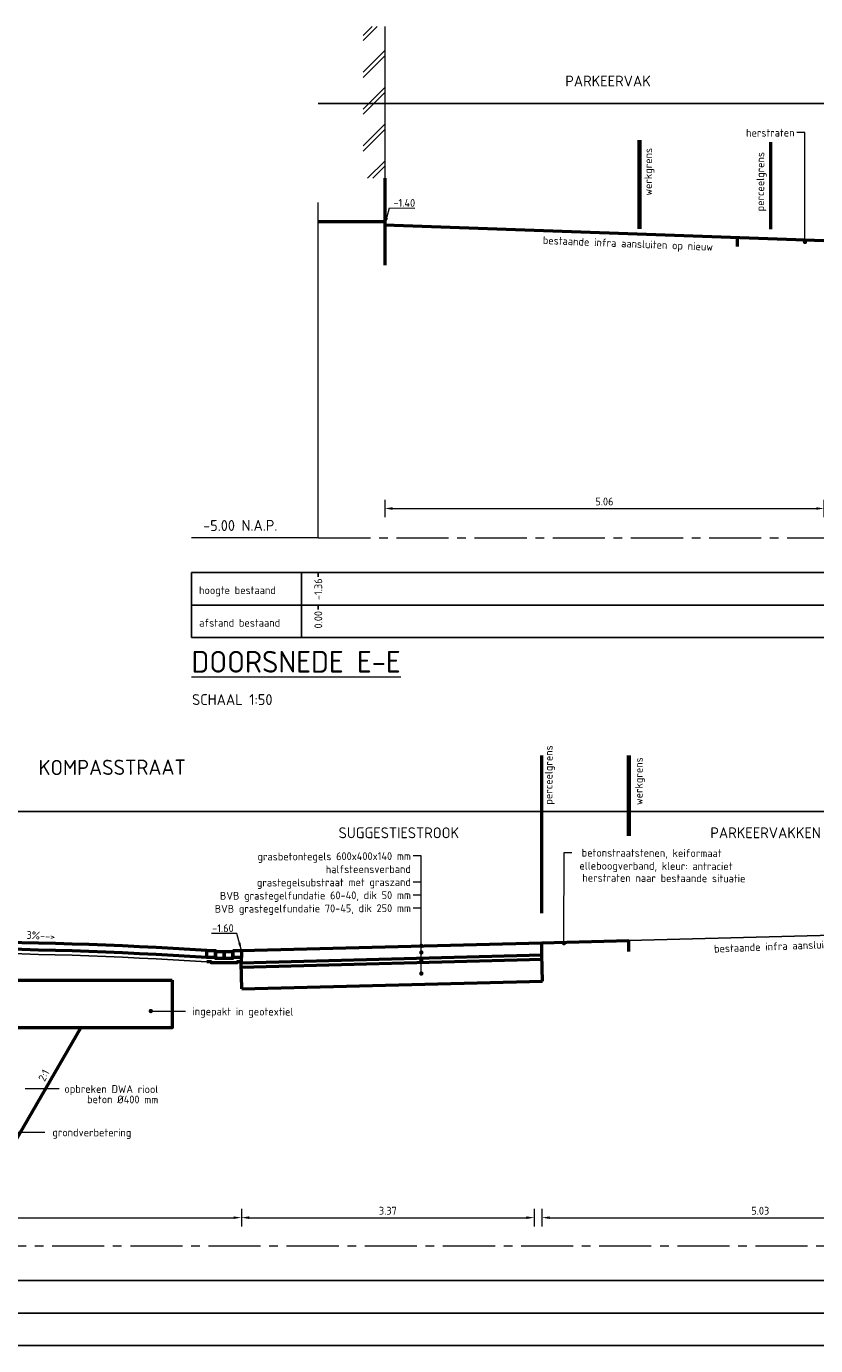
# Model space of a CAD drawing. Header units: metres. Extents: x 97967 to 197304, y 436003 to 872588.
# Tile 7 of 15: x 98609 to 98618, y 436250 to 436265. Entities that reach past the tile are written whole.
import ezdxf
from ezdxf.enums import TextEntityAlignment as Align
from ezdxf.lldxf.tags import DXFTag

# ---------------------------------------------------------------- set-up
doc = ezdxf.new("R2010")
doc.units = ezdxf.units.M
for name, pattern in [('AL-NAP_LIJN-SO', [15.25, 12, -1.5, 0.25, -1.5]), ('XX-CENTER', [8, 5, -1, 1, -1]), ('ZZ-AFBREEK-SO', [7, 4, -1, 1, -1])]:
    doc.linetypes.add(name, pattern=pattern)
for name, color, linetype, lineweight in [('B-WE-OG-BEBOUWING-GD', 7, 'Continuous', 50), ('B-WE-OG-BEBOUWING_STRAATNAAM-T35-50', 50, 'Continuous', 35), ('B-WE-OG-TERREIN_GEVEL-SD', 7, 'Continuous', 18), ('B-WE-VH-OPENVERHARDING-GD', 90, 'Continuous', 25), ('N-WE-GW-SLEUF-GD', 90, 'Continuous', 50), ('N-WE-GW-SLEUF-T18-50', 1, 'Continuous', 18), ('N-WE-KG-GRENS_PERCEEL-GD', 150, 'Continuous', 50), ('N-WE-KG-GRENS_WERK-GD', 7, 'Continuous', 50), ('N-WE-OG-T25-50', 7, 'Continuous', 25), ('N-WE-VH-FUNDERING-GD', 7, 'Continuous', 50), ('N-WE-VH-GESLOTENVERHARDING-GD', 10, 'Continuous', 50), ('N-WE-VH-M-50', 7, 'Continuous', 18), ('N-WE-VH-OPENVERHARDING-GD', 90, 'Continuous', 50), ('N-WE-VH-OPENVERHARDING_BETONSTRAATSTEEN-GD', 90, 'Continuous', 50), ('N-WE-VH-T18-50', 1, 'Continuous', 18), ('N-WE-VH-VERHARDING_FUNDERING-GD', 7, 'Continuous', 25), ('N-WE-VH-VERKANTING-T18-50', 1, 'Continuous', 18), ('X-XX-AL-AFBREEKLIJN-G', 7, 'ZZ-AFBREEK-SO', 18), ('X-XX-AL-NAP-G', 7, 'AL-NAP_LIJN-SO', 18), ('X-XX-AL-NAP-GD', 7, 'Continuous', 25), ('X-XX-AL-PROFIELBALK-G', 7, 'Continuous', 25), ('X-XX-AL-PROFIELBALK-T18', 1, 'Continuous', 0), ('X-XX-AL-PROFIELBALK-T25', 7, 'Continuous', 15), ('X-XX-AL-PROFIELBALK-T50', 4, 'Continuous', 15), ('X-XX-AL-VERWIJZING_DOORSNEDE-T25-50', 7, 'Continuous', 25)]:
    doc.layers.add(name, color=color, linetype=linetype, lineweight=lineweight)
doc.layers.add('B-WE-VH-HULPLIJN-GD', color=7, linetype='Continuous', lineweight=25, plot=False)
doc.styles.add('NLCS-ISO-M100-T18', font='NLCS-ISO.ttf', dxfattribs={"height": 0.18})
doc.styles.add('NLCS-ISO-M50-T18', font='NLCS-ISO.ttf', dxfattribs={"height": 0.09})
doc.styles.add('NLCS-ISO-M50-T25', font='NLCS-ISO.ttf', dxfattribs={"height": 0.125})
doc.styles.add('NLCS-ISO-M50-T35', font='NLCS-ISO.ttf', dxfattribs={"height": 0.175})
doc.styles.add('NLCS-ISO-M50-T50', font='NLCS-ISO.ttf', dxfattribs={"height": 0.25})
doc.styles.get("Standard").update_dxf_attribs({"font": 'arial.ttf'})
tags = doc.linetypes.add('KG-PERCEEL', pattern='A,5.5,-2,["P",Standard,S=1.8,R=0,X=-0.5,Y=-0.9],-2,5.5,-2,[5,NLCS.SHX,S=0.75,R=0,X=0,Y=0],-2', length=19).pattern_tags.tags
tags[6] = DXFTag(74, 10)
doc.dimstyles.new('NLCS-M50-T18-PIJL_L2_H0', dxfattribs={"dimscale": 0.05, "dimtxt": 2.5, "dimasz": 1.8, "dimexe": 2, "dimexo": 2, "dimgap": 0.7, "dimtad": 1, "dimzin": 0, "dimdsep": 46, "dimtxsty": 'NLCS-ISO-M50-T18', "dimcen": 0, "dimdle": 2, "dimclrd": 256, "dimclre": 256, "dimclrt": 1, "dimadec": 0, "dimazin": 0, "dimtfac": 1, "dimtdec": 3, "dimtofl": 0, "dimtmove": 0, "dimatfit": 3, "dimfxl": 2, "dimfxlon": 1, "dimtfillclr": 256, "dimtolj": 1, "dimtzin": 0, "dimlwd": -1, "dimlwe": -1, "dimarcsym": 0})
doc.dimstyles.new('NLCS-M50-T18-PIJL_L2_H1', dxfattribs={"dimscale": 0.05, "dimtxt": 2.5, "dimasz": 1.8, "dimexe": 2, "dimexo": 2, "dimgap": 0.7, "dimtad": 1, "dimzin": 0, "dimdsep": 46, "dimtxsty": 'NLCS-ISO-M50-T18', "dimcen": 0, "dimdle": 2, "dimclrd": 256, "dimclre": 256, "dimclrt": 1, "dimadec": 1, "dimazin": 0, "dimtfac": 1, "dimtdec": 3, "dimtofl": 0, "dimtmove": 0, "dimatfit": 3, "dimfxl": 2, "dimfxlon": 1, "dimtfillclr": 256, "dimtolj": 1, "dimtzin": 0, "dimlwd": -1, "dimlwe": -1, "dimarcsym": 0})

# ---------------------------------------------------------------- blocks, each defined once
blk = doc.blocks.new('*D42')
at = {"layer": 'Defpoints', "color": 0, "transparency": 16777216}
for p in [(98604.531, 436254.73), (98611.531, 436254.73), (98611.531, 436251.654)]:
    blk.add_point(p, dxfattribs=at)
at = {"layer": 'N-WE-VH-M-50', "transparency": 16777216}
for p, q in [((98604.531, 436251.754), (98604.531, 436251.554)), ((98604.621, 436251.654), (98611.441, 436251.654)), ((98611.531, 436251.754), (98611.531, 436251.554))]:
    blk.add_line(p, q, dxfattribs=at)
for points in [[(98604.621, 436251.669), (98604.621, 436251.639), (98604.531, 436251.654)], [(98611.441, 436251.669), (98611.441, 436251.639), (98611.531, 436251.654)]]:
    blk.add_solid(points, dxfattribs=at)
at = {"layer": 'N-WE-VH-M-50', "color": 1, "transparency": 16777216, "insert": (98608.031, 436251.734), "char_height": 0.09, "attachment_point": 5, "style": 'NLCS-ISO-M50-T18'}
blk.add_mtext('\\A1;7.00', dxfattribs=at)
blk = doc.blocks.new('*D43')
at = {"layer": 'Defpoints', "color": 0, "transparency": 16777216}
for p in [(98611.531, 436254.73), (98614.903, 436254.677), (98614.903, 436251.654)]:
    blk.add_point(p, dxfattribs=at)
at = {"layer": 'N-WE-VH-M-50', "transparency": 16777216}
for p, q in [((98611.531, 436251.754), (98611.531, 436251.554)), ((98611.621, 436251.654), (98614.813, 436251.654)), ((98614.903, 436251.754), (98614.903, 436251.554))]:
    blk.add_line(p, q, dxfattribs=at)
for points in [[(98611.621, 436251.669), (98611.621, 436251.639), (98611.531, 436251.654)], [(98614.813, 436251.669), (98614.813, 436251.639), (98614.903, 436251.654)]]:
    blk.add_solid(points, dxfattribs=at)
at = {"layer": 'N-WE-VH-M-50', "color": 1, "transparency": 16777216, "insert": (98613.217, 436251.734), "char_height": 0.09, "attachment_point": 5, "style": 'NLCS-ISO-M50-T18'}
blk.add_mtext('\\A1;3.37', dxfattribs=at)
blk = doc.blocks.new('*D45')
at = {"layer": 'Defpoints', "color": 0, "transparency": 16777216}
for p in [(98614.991, 436254.73), (98620.022, 436254.749), (98620.022, 436251.654)]:
    blk.add_point(p, dxfattribs=at)
at = {"layer": 'N-WE-VH-M-50', "transparency": 16777216}
for p, q in [((98614.991, 436251.754), (98614.991, 436251.554)), ((98615.081, 436251.654), (98619.932, 436251.654)), ((98620.022, 436251.754), (98620.022, 436251.554))]:
    blk.add_line(p, q, dxfattribs=at)
for points in [[(98615.081, 436251.669), (98615.081, 436251.639), (98614.991, 436251.654)], [(98619.932, 436251.669), (98619.932, 436251.639), (98620.022, 436251.654)]]:
    blk.add_solid(points, dxfattribs=at)
at = {"layer": 'N-WE-VH-M-50', "color": 1, "transparency": 16777216, "insert": (98617.506, 436251.734), "char_height": 0.09, "attachment_point": 5, "style": 'NLCS-ISO-M50-T18'}
blk.add_mtext('\\A1;5.03', dxfattribs=at)
blk = doc.blocks.new('_Dot')
at = {"color": 0, "linetype": 'ByBlock', "lineweight": -2}
blk.add_line((-0.5, 0), (-1, 0), dxfattribs=at)
at = {"color": 0, "linetype": 'ByBlock', "const_width": 0.5}
blk.add_lwpolyline([(-0.25, 0, 1), (0.25, 0, 1)], format="xyb", close=True, dxfattribs=at)
blk = doc.blocks.new('SOG-GEVEL_LINKS-D')
for p, q in [((-0.5, 3.292), (-0.292, 3.5)), ((-0.5, 3.172), (-0.172, 3.5)), ((0, 3.5), (0, 0)), ((-0.5, 2.444), (0, 2.944)), ((-0.5, 2.324), (0, 2.824)), ((-0.5, 1.595), (0, 2.095)), ((-0.5, 1.475), (0, 1.975)), ((-0.5, 0.747), (0, 1.247)), ((-0.5, 0.627), (0, 1.127)), ((-0.398, 0), (0, 0.398)), ((-0.278, 0), (0, 0.278))]:
    blk.add_line(p, q)
blk = doc.blocks.new('*D74')
at = {"layer": 'Defpoints', "color": 0, "ltscale": 0.2, "transparency": 16777216}
for p in [(98618.24, 436262.905), (98613.182, 436262.625), (98618.24, 436259.822)]:
    blk.add_point(p, dxfattribs=at)
at = {"layer": 'N-WE-VH-M-50', "ltscale": 0.2, "transparency": 16777216}
for p, q in [((98613.182, 436259.922), (98613.182, 436259.722)), ((98618.24, 436259.922), (98618.24, 436259.722)), ((98613.272, 436259.822), (98618.15, 436259.822))]:
    blk.add_line(p, q, dxfattribs=at)
for points in [[(98613.272, 436259.837), (98613.272, 436259.807), (98613.182, 436259.822)], [(98618.15, 436259.837), (98618.15, 436259.807), (98618.24, 436259.822)]]:
    blk.add_solid(points, dxfattribs=at)
at = {"layer": 'N-WE-VH-M-50', "color": 1, "ltscale": 0.2, "transparency": 16777216, "insert": (98615.711, 436259.902), "char_height": 0.09, "attachment_point": 5, "style": 'NLCS-ISO-M50-T18'}
blk.add_mtext('\\A1;5.06', dxfattribs=at)

msp = doc.modelspace()

# ---------------------------------------------------------------- linework, layer by layer
at = {"layer": 'B-WE-OG-BEBOUWING-GD'}
msp.add_line((98613.1816, 436263.1249), (98612.4164, 436263.1249), dxfattribs=at)
msp.add_lwpolyline([(98613.1816, 436263.6249), (98613.1816, 436262.6249)], dxfattribs=at)
at = {"layer": 'B-WE-VH-HULPLIJN-GD', "ltscale": 0.05}
for points in [[(98636.4164, 436264.4849), (98612.4164, 436264.4849)], [(98595.8515, 436256.3304), (98624.8515, 436256.3304)]]:
    msp.add_lwpolyline(points, dxfattribs=at)
at = {"layer": 'B-WE-VH-OPENVERHARDING-GD'}
msp.add_line((98615.9915, 436254.8454), (98620.0215, 436254.9494), dxfattribs=at)
at = {"layer": 'N-WE-GW-SLEUF-GD'}
msp.add_line((98608.9261, 436252.5304), (98609.6826, 436253.8408), dxfattribs=at)
at = {"layer": 'N-WE-KG-GRENS_PERCEEL-GD', "linetype": 'KG-PERCEEL', "ltscale": 0.05}
for points in [[(98617.6264, 436263.0384), (98617.6264, 436264.0407)], [(98614.9915, 436255.162), (98614.9915, 436256.9775)]]:
    msp.add_lwpolyline(points, dxfattribs=at)
at = {"layer": 'N-WE-KG-GRENS_WERK-GD', "linetype": 'XX-CENTER', "ltscale": 0.05, "const_width": 0.05}
for points in [[(98616.1164, 436263.0407), (98616.1164, 436264.0667)], [(98615.9915, 436256.0512), (98615.9915, 436256.9775)]]:
    msp.add_lwpolyline(points, dxfattribs=at)
at = {"layer": 'N-WE-VH-FUNDERING-GD', "ltscale": 0.2}
for p, q in [((98614.9993, 436254.3797), (98614.9915, 436254.6796)), ((98611.5356, 436254.2903), (98611.5279, 436254.5902))]:
    msp.add_line(p, q, dxfattribs=at)
at = {"layer": 'N-WE-VH-FUNDERING-GD'}
for p, q in [((98611.5292, 436254.5403), (98614.9928, 436254.6296)), ((98611.5356, 436254.2903), (98614.9993, 436254.3797))]:
    msp.add_line(p, q, dxfattribs=at)
at = {"layer": 'N-WE-VH-FUNDERING-GD', "ltscale": 0.2}
msp.add_lwpolyline([(98611.5309, 436254.6004), (98611.4809, 436254.6004), (98611.4809, 436254.5904), (98611.1809, 436254.5904), (98611.1809, 436254.6004), (98611.1309, 436254.6004)], dxfattribs=at)
at = {"layer": 'N-WE-VH-FUNDERING-GD'}
msp.add_lwpolyline([(98610.7315, 436254.3908), (98610.7315, 436253.8408), (98605.3315, 436253.8408), (98605.3315, 436254.3908)], close=True, dxfattribs=at)
at = {"layer": 'N-WE-VH-GESLOTENVERHARDING-GD'}
msp.add_lwpolyline([(98618.24, 436262.9049), (98613.1816, 436263.0849)], dxfattribs=at)
at = {"layer": 'N-WE-VH-GESLOTENVERHARDING-GD', "ltscale": 0.2}
msp.add_lwpolyline([(98617.2389, 436262.9405), (98617.2389, 436262.8405)], dxfattribs=at)
at = {"layer": 'N-WE-VH-M-50'}
for p, q in [((98618.0188, 436264.1519), (98617.9284, 436264.1515)), ((98618.0211, 436262.9416), (98618.0188, 436264.1519)), ((98613.6003, 436255.8201), (98613.5099, 436255.8197)), ((98613.6026, 436254.5155), (98613.6003, 436255.8201)), ((98615.2446, 436254.8659), (98615.2468, 436255.8589)), ((98615.2468, 436255.8589), (98615.3371, 436255.8586)), ((98613.601, 436255.5201), (98613.5106, 436255.5197)), ((98613.601, 436255.3701), (98613.5106, 436255.3697)), ((98613.601, 436255.2201), (98613.5106, 436255.2197)), ((98610.5372, 436254.0332), (98610.8884, 436254.033)), ((98609.0415, 436253.1402), (98609.4319, 436253.1401)), ((98608.9143, 436252.6401), (98609.2654, 436252.64))]:
    msp.add_line(p, q, dxfattribs=at)
at = {"layer": 'N-WE-VH-OPENVERHARDING-GD'}
for p, q in [((98614.9915, 436254.8196), (98615.9915, 436254.8454)), ((98611.5279, 436254.5902), (98614.9915, 436254.6796)), ((98611.5309, 436254.7304), (98614.9915, 436254.8196)), ((98614.9915, 436254.6796), (98614.9915, 436254.8196))]:
    msp.add_line(p, q, dxfattribs=at)
at = {"layer": 'N-WE-VH-OPENVERHARDING-GD', "ltscale": 0.2}
msp.add_line((98611.5263, 436254.6505), (98611.5279, 436254.5902), dxfattribs=at)
at = {"layer": 'N-WE-VH-OPENVERHARDING-GD'}
msp.add_lwpolyline([(98615.9915, 436254.7196), (98615.9915, 436254.8454)], dxfattribs=at)
for centre, radius, start, end in [((98608.0309, 436207.106), 47.7251, 86.27571, 93.72429), ((98608.0299, 436206.9885), 47.7626, 86.27743, 93.72016)]:
    msp.add_arc(centre, radius, start, end, dxfattribs=at)
at = {"layer": 'N-WE-VH-OPENVERHARDING_BETONSTRAATSTEEN-GD', "ltscale": 0.2}
for points in [[(98611.1309, 436254.7304), (98611.2309, 436254.7304), (98611.2309, 436254.6504), (98611.1309, 436254.6504)], [(98611.2309, 436254.7204), (98611.3309, 436254.7204), (98611.3309, 436254.6404), (98611.2309, 436254.6404)], [(98611.3309, 436254.7204), (98611.4309, 436254.7204), (98611.4309, 436254.6404), (98611.3309, 436254.6404)], [(98611.4309, 436254.7304), (98611.5309, 436254.7304), (98611.5309, 436254.6504), (98611.4309, 436254.6504)]]:
    msp.add_lwpolyline(points, close=True, dxfattribs=at)
at = {"layer": 'N-WE-VH-VERHARDING_FUNDERING-GD'}
msp.add_arc((98608.0338, 436207.0571), 47.644, 86.27294, 93.73422, dxfattribs=at)
at = {"layer": 'X-XX-AL-AFBREEKLIJN-G'}
msp.add_lwpolyline([(98612.4164, 436259.4849), (98612.4164, 436263.3458)], dxfattribs=at)
at = {"layer": 'X-XX-AL-NAP-G'}
msp.add_line((98612.4164, 436259.4849), (98610.956, 436259.4849), dxfattribs=at)
at = {"layer": 'X-XX-AL-NAP-G', "ltscale": 0.05}
for points in [[(98612.4164, 436259.4849), (98636.4164, 436259.4849)], [(98595.8515, 436251.3304), (98624.8515, 436251.3304)]]:
    msp.add_lwpolyline(points, dxfattribs=at)
at = {"layer": 'X-XX-AL-NAP-GD'}
for points in [[(98612.4164, 436259.0849), (98612.4164, 436259.0349)], [(98612.4164, 436258.7099), (98612.4164, 436258.6599)]]:
    msp.add_lwpolyline(points, dxfattribs=at)
at = {"layer": 'X-XX-AL-PROFIELBALK-G'}
msp.add_line((98610.956, 436259.0849), (98610.956, 436258.3349), dxfattribs=at)
for points in [[(98610.956, 436259.0849), (98636.6164, 436259.0849)], [(98612.222, 436259.0849), (98612.222, 436258.3349)], [(98610.956, 436258.7099), (98636.6164, 436258.7099)], [(98610.956, 436258.3349), (98636.6164, 436258.3349)], [(98594.3911, 436250.9304), (98625.0515, 436250.9304)], [(98594.3911, 436250.5554), (98625.0515, 436250.5554)], [(98594.3911, 436250.1804), (98625.0515, 436250.1804)]]:
    msp.add_lwpolyline(points, dxfattribs=at)

# ---------------------------------------------------------------- block references
at = {"layer": 'B-WE-OG-TERREIN_GEVEL-SD', "xscale": 0.4999999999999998, "yscale": 0.4999999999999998, "zscale": 0.4999999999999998}
msp.add_blockref('SOG-GEVEL_LINKS-D', (98613.1816, 436263.6249), dxfattribs=at)
at = {"layer": 'N-WE-VH-M-50', "yscale": 0.04999999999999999, "zscale": 0.04999999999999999}
for p, xscale, rotation in [((98618.0213, 436262.8916), 0.04999999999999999, 270.2227358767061), ((98613.6028, 436254.7838), 0.04999999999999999, 270.2227358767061), ((98615.2444, 436254.8159), -0.04999999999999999, 89.77726412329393), ((98613.6028, 436254.7088), 0.04999999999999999, 270.2227358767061), ((98613.6028, 436254.6206), 0.04999999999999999, 270.2227358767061), ((98613.6028, 436254.4662), 0.04999999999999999, 270.2227358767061), ((98610.4872, 436254.0334), -0.04999999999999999, 359.7772641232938)]:
    msp.add_blockref('_Dot', p, dxfattribs=dict(at, xscale=xscale, rotation=rotation))

# ---------------------------------------------------------------- texts
at = {"layer": 'B-WE-OG-BEBOUWING_STRAATNAAM-T35-50', "style": 'NLCS-ISO-M50-T35'}
msp.add_text('KOMPASSTRAAT', height=0.175, rotation=0.2, dxfattribs=at).set_placement((98610.0429, 436256.841), align=Align.MIDDLE)
at = {"layer": 'N-WE-GW-SLEUF-T18-50', "ltscale": 0.2, "style": 'NLCS-ISO-M50-T18'}
msp.add_text('2:1', height=0.09, rotation=63.0111, dxfattribs=at).set_placement((98609.2657, 436253.2144))
at = {"layer": 'N-WE-OG-T25-50', "style": 'NLCS-ISO-M50-T25'}
for s, p in [('PARKEERVAK', (98615.2608, 436264.6828)), ('SUGGESTIESTROOK', (98612.6504, 436256.0243)), ('PARKEERVAKKEN', (98616.9316, 436256.0243))]:
    msp.add_text(s, height=0.125, dxfattribs=at).set_placement(p)
at = {"layer": 'N-WE-VH-T18-50', "style": 'NLCS-ISO-M50-T18'}
for s, rotation, p in [('herstraten', 0.22274, (98617.9009, 436264.1514)), ('werkgrens', 89.77726, (98616.2158, 436263.9749)), ('perceelgrens', 89.77726, (98617.508, 436263.928)), ('bestaande infra aansluiten op nieuw', 357.73137, (98616.9618, 436262.8351)), ('perceelgrens', 89.77726, (98615.0702, 436257.0947)), ('werkgrens', 89.77726, (98616.1078, 436256.9565)), ('betonstraatstenen, keiformaat', 359.77726, (98617.0611, 436255.8517)), ('grasbetontegels 600x400x140 mm', 0.22274, (98613.4824, 436255.8196)), ('elleboogverband, kleur: antraciet', 359.77726, (98617.1871, 436255.7016)), ('halfsteensverband', 0.22274, (98613.483, 436255.6696)), ('herstraten naar bestaande situatie', 359.77726, (98617.3356, 436255.5612)), ('grastegelsubstraat met graszand', 0.22274, (98613.4831, 436255.5196)), ('BVB grastegelfundatie 60-40, dik 50 mm', 0.22274, (98613.4831, 436255.3696)), ('BVB grastegelfundatie 70-45, dik 250 mm', 0.22274, (98613.4831, 436255.2196)), ('bestaande infra aansluiten op nieuw', 2.25266, (98618.9328, 436254.8284)), ('ingepakt in geotextiel', 359.77726, (98612.1285, 436254.0262)), ('opbreken DWA riool', 359.77726, (98610.5733, 436253.1332)), ('beton %%C400 mm', 359.77726, (98610.5733, 436253.0144)), ('grondverbetering', 359.77726, (98610.263, 436252.6331))]:
    msp.add_text(s, height=0.09, rotation=rotation, dxfattribs=at).set_placement(p, align=Align.MIDDLE_RIGHT)
for s, rotation, p in [('-1.40', 359.77726, (98613.5316, 436263.2964)), ('-1.60', 0.22274, (98611.4419, 436254.9429))]:
    msp.add_text(s, height=0.09, rotation=rotation, dxfattribs=at).set_placement(p, align=Align.RIGHT)
at = {"layer": 'N-WE-VH-VERKANTING-T18-50', "ltscale": 0.2, "style": 'NLCS-ISO-M50-T18'}
msp.add_text('3%%%-->', height=0.09, rotation=356.56426, dxfattribs=at).set_placement((98609.0529, 436254.8662))
at = {"layer": 'X-XX-AL-PROFIELBALK-T18', "style": 'NLCS-ISO-M100-T18'}
for s, p in [('hoogte bestaand', (98611.0424, 436258.881)), ('afstand bestaand', (98611.0438, 436258.5061))]:
    msp.add_text(s, height=0.09, dxfattribs=at).set_placement(p, align=Align.MIDDLE_LEFT)
for s, p in [('-1.36', (98612.4164, 436259.0166)), ('0.00', (98612.4164, 436258.6416))]:
    msp.add_text(s, height=0.09, rotation=90, dxfattribs=at).set_placement(p, align=Align.MIDDLE_RIGHT)
at = {"layer": 'X-XX-AL-PROFIELBALK-T25', "style": 'NLCS-ISO-M50-T25'}
msp.add_text('SCHAAL 1:50', height=0.125, dxfattribs=at).set_placement((98610.9625, 436257.5589))
at = {"layer": 'X-XX-AL-PROFIELBALK-T50', "style": 'NLCS-ISO-M50-T50'}
msp.add_text('%%UDOORSNEDE E-E', height=0.25, dxfattribs=at).set_placement((98610.9555, 436257.9317))
at = {"layer": 'X-XX-AL-VERWIJZING_DOORSNEDE-T25-50', "style": 'NLCS-ISO-M50-T25'}
msp.add_text('-5.00 N.A.P.', height=0.125, rotation=0.22274, dxfattribs=at).set_placement((98611.0901, 436259.5625))

# ---------------------------------------------------------------- dimensions: what is measured, and where the dimension line sits
at = {"layer": 'N-WE-VH-M-50', "ltscale": 0.2}
dim = msp.add_linear_dim(base=(98618.24, 436259.8223), p1=(98613.1816, 436262.6249), p2=(98618.24, 436262.9049), dimstyle='NLCS-M50-T18-PIJL_L2_H0', dxfattribs=at)
dim.commit()
dim.dimension.update_dxf_attribs({"geometry": '*D74', "text_midpoint": (98615.7108, 436259.9023)})
at = {"layer": 'N-WE-VH-M-50'}
for base, p1, p2, picture, middle in [((98611.5309, 436251.6539), (98604.5309, 436254.7304), (98611.5309, 436254.7304), '*D42', (98608.0309, 436251.7339)), ((98614.9029, 436251.6539), (98611.5309, 436254.7304), (98614.9029, 436254.6773), '*D43', (98613.2169, 436251.7339)), ((98620.0215, 436251.6539), (98614.9909, 436254.7304), (98620.0215, 436254.7494), '*D45', (98617.5062, 436251.7339))]:
    dim = msp.add_linear_dim(base=base, p1=p1, p2=p2, dimstyle='NLCS-M50-T18-PIJL_L2_H0', dxfattribs=at)
    dim.commit()
    dim.dimension.update_dxf_attribs({"geometry": picture, "text_midpoint": middle})

# ---------------------------------------------------------------- leaders
for points in [[(98613.1816, 436263.0849), (98613.2356, 436263.2832), (98613.5262, 436263.2821)], [(98611.5309, 436254.7304), (98611.4769, 436254.9287), (98611.1863, 436254.9276)]]:
    msp.add_leader(points, dimstyle='NLCS-M50-T18-PIJL_L2_H1', override={"dimgap": 0.7, "dimtad": 0}, dxfattribs=at)

doc.saveas('drawing.dxf')
